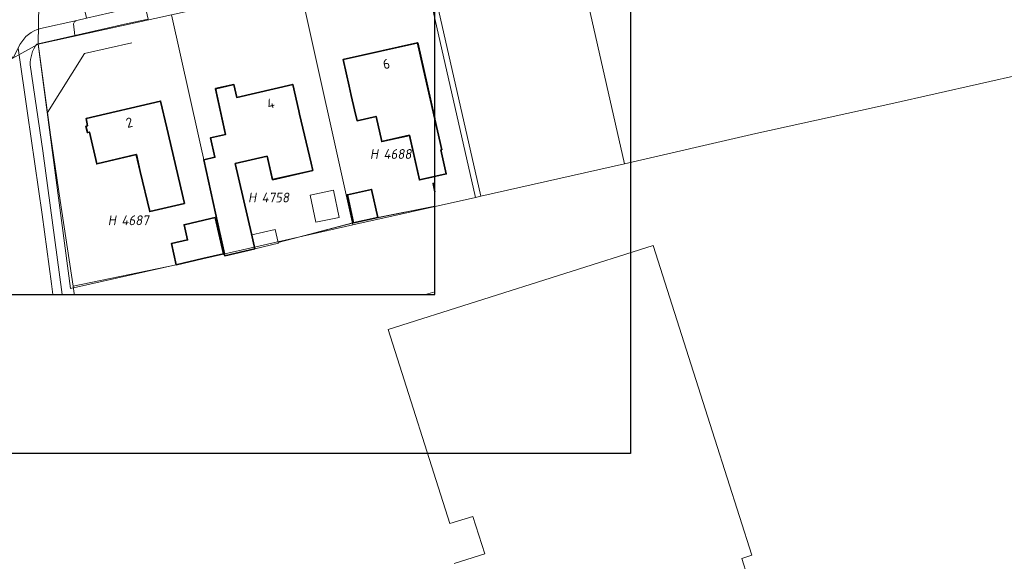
# Model space of a CAD drawing. Header units: metres. Extents: x 140908 to 142262, y 410756 to 411467.
# Tile 9 of 13: x 141767 to 141948, y 410994 to 411093. Entities that reach past the tile are written whole.
import ezdxf
from ezdxf.enums import TextEntityAlignment as Align

# ---------------------------------------------------------------- set-up
doc = ezdxf.new("R2010")
doc.units = ezdxf.units.M
doc.header["$XCLIPFRAME"] = 0
for name, color, linetype, lineweight in [('B-WE-GR-BEPLANTING_CULTUUR_BOSPLANTSOEN-GV', 90, 'Continuous', 18), ('B-WE-IE-TERREINAFSCHEIDING_KUNSTMATIG_HEKWERK-G', 20, 'IE-TERREINAFSCHEIDING_KUNSTMATIG-SO', 18), ('B-WE-KG-GRENS_PERCEEL-GV', 150, 'Continuous', 18), ('B-WE-KG-GRENS_PERCEEL-S', 150, 'Continuous', 25), ('B-WE-OG-BEBOUWING-G', 7, 'Continuous', 35), ('B-WE-OG-BEBOUWING-GV', 7, 'Continuous', 35), ('B-WE-OG-BEBOUWING-T18', 10, 'Continuous', 18), ('B-WE-OG-BEBOUWING_HUISNUMMER-T18', 10, 'Continuous', 18), ('B-WE-OG-BEBOUWING_LUIFEL-GV', 7, 'Continuous', 18), ('B-WE-OG-BEBOUWING_OVERBOUWING-GV', 7, 'Continuous', 18), ('B-WE-OG-TERREIN_BEGROEID-GV', 7, 'Continuous', 18), ('B-WE-OG-TERREIN_ERF-GV', 7, 'Continuous', 18), ('B-WE-VH-OPENVERHARDING_BETONSTRAATSTEEN-GV', 90, 'Continuous', 18), ('B-WE-VH-OPENVERHARDING_TEGEL-GV', 90, 'Continuous', 18)]:
    doc.layers.add(name, color=color, linetype=linetype, lineweight=lineweight)
doc.styles.add('NLCS-ISO', font='NLCS-ISO.ttf', dxfattribs={"height": 1.8})
doc.styles.add('NLCS-ISO-M1000-T18', font='NLCS-ISO.ttf', dxfattribs={"height": 1.8})
doc.linetypes.add('IE-TERREINAFSCHEIDING_KUNSTMATIG-SO', pattern='A,4,[82,NLCS.SHX,S=0.75,R=90,X=0,Y=0],4,-2', length=10)
picture_1 = doc.add_image_def('image1.ecw', size_in_pixel=(250000, 250000))

# ---------------------------------------------------------------- blocks, each defined once
blk = doc.blocks.new('SKG-PERCEELNUMMER-SO')
at = {"style": 'NLCS-ISO', "oblique": 10, "flags": 1}
for tag, p in [('GEMEENTECODE', (0, 2.55)), ('PERCEELGROOTTE', (0, -2.45))]:
    blk.add_attdef(tag, text='', height=1.8, dxfattribs=at).set_placement(p, align=Align.MIDDLE_CENTER)
at = {"style": 'NLCS-ISO', "oblique": 10}
blk.add_attdef('SECTIE', text='', height=1.8, dxfattribs=at).set_placement((-0.5, 0), align=Align.MIDDLE_RIGHT)
blk.add_attdef('PERCEELNUMMER', text='', height=1.8, dxfattribs=at).set_placement((0.5, 0), align=Align.MIDDLE_LEFT)
blk = doc.blocks.new('BGT')
at = {"layer": 'B-WE-GR-BEPLANTING_CULTUUR_BOSPLANTSOEN-GV'}
for points in [[(141.31, -3.25), (130.89, -5.35), (126.46, -6.34), (112.65, -9.95), (112.68, -10.07), (108.38, -11.06), (102.86, -12.34), (102.63, -12.02), (98.83, -12.88), (93.96, -13.99), (75.04, -17.93), (75.25, -19.27), (75.27, -19.45)], [(139.6, -19.45), (141.31, -18.95)]]:
    blk.add_lwpolyline(points, dxfattribs=at)
at = {"layer": 'B-WE-IE-TERREINAFSCHEIDING_KUNSTMATIG_HEKWERK-G'}
for points in [[(85.79, 26.67), (77.14, 24.69), (70.33, 13.89), (70.92, 9.79), (72.68, -2.21), (75.04, -17.93), (75.25, -19.27), (75.27, -19.45)], [(141.31, -3.26), (126.34, -6.33), (112.65, -9.95)], [(75.04, -17.93), (93.96, -13.99)]]:
    blk.add_lwpolyline(points, dxfattribs=at)
at = {"layer": 'B-WE-OG-BEBOUWING-GV'}
for points in [[(139.29, 21.77), (138.19, 26.65), (124.54, 23.58), (125.63, 18.7), (126.01, 16.99), (126.59, 14.37), (127.1, 12.37), (130.57, 13.17), (131.61, 8.57), (136.68, 9.71), (138.52, 1.54), (141.31, 2.17)], [(141.31, 12.78), (139.29, 21.77)], [(141.31, 0.95), (141, 0.89), (141.31, -0.63)]]:
    blk.add_lwpolyline(points, dxfattribs=at)
for points in [[(116.56, 13.59), (116.43, 14.18), (115.3, 19.05), (105.03, 16.67), (104.52, 19), (101.16, 18.26), (103, 9.88), (100.25, 9.27), (101.04, 5.69), (98.99, 5.24), (102.86, -12.34), (108.38, -11.06), (107.75, -8.36), (104.77, 4.53), (110.61, 5.88), (111.61, 1.59), (118.95, 3.29), (118.65, 4.59)], [(92.21, 11.1), (91.07, 15.97), (77.43, 12.77), (77.72, 11.47), (77.41, 11.38), (77.69, 10.21), (78.03, 10.3), (79.39, 4.48), (86.64, 6.18), (87.37, 3.08), (89.1, -4.26), (95.45, -2.77)], [(126.46, -6.34), (130.89, -5.35), (129.75, -0.2), (125.31, -1.19)], [(101.11, -5.36), (100.27, -5.55), (95.4, -6.66), (96.03, -9.44), (93.08, -10.11), (93.96, -13.99), (98.83, -12.88), (102.63, -12.02)]]:
    blk.add_lwpolyline(points, close=True, dxfattribs=at)
at = {"layer": 'B-WE-OG-BEBOUWING_LUIFEL-GV'}
blk.add_lwpolyline([(112.65, -9.95), (112.09, -7.55), (107.8, -8.55), (108.38, -11.06), (112.68, -10.07)], close=True, dxfattribs=at)
at = {"layer": 'B-WE-OG-BEBOUWING_OVERBOUWING-GV'}
blk.add_lwpolyline([(123.79, -5.32), (122.75, -0.36), (118.49, -1.25), (119.53, -6.21)], close=True, dxfattribs=at)
at = {"layer": 'B-WE-OG-TERREIN_BEGROEID-GV'}
for points in [[(71.34, -19.45), (71.08, -17.51), (69.36, -4.81), (66.68, 13.75), (64.98, 25.65), (64.08, 23.88)], [(75.04, -17.93), (72.68, -2.21), (70.92, 9.79), (68.62, 26.47), (68.37, 26.41)], [(67.19, 22.61), (69.51, 6.85), (73.06, -19.45)], [(75.27, -19.45), (75.25, -19.27), (75.04, -17.93)], [(141.31, -18.95), (139.6, -19.45)]]:
    blk.add_lwpolyline(points, dxfattribs=at)
blk.add_lwpolyline([(68.37, 26.41, 0.164595), (67.19, 22.61)], format="xyb", dxfattribs=at)
at = {"layer": 'B-WE-OG-TERREIN_ERF-GV'}
for points in [[(88.8, 31.02), (85, 30.17), (75.34, 27.99), (68.62, 26.47), (70.92, 9.79), (72.68, -2.21), (75.04, -17.93), (93.96, -13.99), (93.08, -10.11), (96.03, -9.44), (95.4, -6.66), (100.27, -5.55), (101.11, -5.36), (102.63, -12.02), (102.86, -12.34), (98.99, 5.24), (101.04, 5.69), (100.25, 9.27), (103, 9.88), (101.16, 18.26), (104.52, 19), (105.03, 16.67), (115.3, 19.05), (116.43, 14.18), (116.56, 13.59), (118.65, 4.59), (118.95, 3.29), (111.61, 1.59), (110.61, 5.88), (104.77, 4.53), (107.75, -8.36), (108.38, -11.06), (112.68, -10.07), (112.65, -9.95), (126.46, -6.34), (125.31, -1.19), (129.75, -0.2), (130.89, -5.35), (141.31, -3.25)], [(138.52, 1.54), (136.68, 9.71), (131.61, 8.57), (130.57, 13.17), (127.1, 12.37), (126.59, 14.37), (126.01, 16.99), (125.63, 18.7), (124.54, 23.58), (138.19, 26.65), (139.29, 21.77), (141.31, 12.78)], [(141.31, 2.17), (138.52, 1.54)], [(141.31, -0.63), (141, 0.89), (141.31, 0.95)]]:
    blk.add_lwpolyline(points, dxfattribs=at)
blk.add_lwpolyline([(78.03, 10.3), (77.69, 10.21), (77.41, 11.38), (77.72, 11.47), (77.43, 12.77), (91.07, 15.97), (92.21, 11.1), (95.45, -2.77), (89.1, -4.26), (87.37, 3.08), (86.64, 6.18), (79.39, 4.48)], close=True, dxfattribs=at)
at = {"layer": 'B-WE-VH-OPENVERHARDING_BETONSTRAATSTEEN-GV'}
for points in [[(69.08, 29.26), (75.74, 30.76), (77.5, 31.16), (77.42, 31.5), (76.39, 36.03), (71.15, 34.85)], [(59.44, 28.85), (58.78, 27.56), (64.08, 23.88), (64.98, 25.65), (65.32, 26.32)]]:
    blk.add_lwpolyline(points, dxfattribs=at)
blk.add_lwpolyline([(65.32, 26.32, -0.224404), (69.08, 29.26)], format="xyb", dxfattribs=at)
at = {"layer": 'B-WE-VH-OPENVERHARDING_TEGEL-GV'}
blk.add_lwpolyline([(75.34, 27.99), (85, 30.17), (88.8, 31.02), (88.18, 33.59), (77.5, 31.16), (75.74, 30.76), (75.33, 30.48), (75.11, 30.14)], close=True, dxfattribs=at)
for points in [[(75.34, 27.99), (75.11, 30.14), (75.33, 30.48), (75.74, 30.76), (69.08, 29.26)], [(68.37, 26.41), (68.62, 26.47), (75.34, 27.99)], [(65.32, 26.32), (64.98, 25.65), (66.68, 13.75), (69.36, -4.81), (71.08, -17.51), (71.34, -19.45)], [(73.06, -19.45), (69.51, 6.85), (67.19, 22.61)]]:
    blk.add_lwpolyline(points, dxfattribs=at)
for points in [[(69.08, 29.26, 0.224404), (65.32, 26.32)], [(67.19, 22.61, -0.164595), (68.37, 26.41)]]:
    blk.add_lwpolyline(points, format="xyb", dxfattribs=at)
at = {"layer": 'B-WE-OG-BEBOUWING-T18', "style": 'NLCS-ISO-M1000-T18'}
for s, rotation, p in [('6', 12.7, (132.45, 22.79)), ('4', 13.1, (111.26, 15.55)), ('2', 13.2, (85.35, 12.06))]:
    blk.add_text(s, height=1.8, rotation=rotation, dxfattribs=at).set_placement(p, align=Align.MIDDLE)

msp = doc.modelspace()

# ---------------------------------------------------------------- linework, layer by layer
msp.add_lwpolyline([(141475.278, 411043.053), (141843.346, 411043.053), (141843.346, 411263.633), (141475.278, 411263.633)], close=True)
at = {"layer": 'B-WE-KG-GRENS_PERCEEL-GV'}
for points in [[(141755.133, 411080.394), (141770.659, 411088.918), (141770.913, 411103.6), (141771.266, 411116.297), (141771.545, 411126.404), (141771.827, 411136.563), (141772.108, 411146.679), (141772.393, 411156.961), (141772.561, 411162.959), (141772.726, 411168.957), (141772.893, 411174.954), (141773.156, 411184.455), (141774.244, 411198.764), (141774.851, 411205.803), (141775.368, 411211.781), (141775.884, 411217.758), (141776.401, 411223.736), (141777.15, 411232.417), (141777.882, 411240.885), (141778.399, 411246.863), (141778.914, 411252.84), (141779.431, 411258.818), (141780.111, 411266.691), (141781.134, 411281.117)], [(141970.47, 411135.075), (141946.052, 411128.303), (141959.445, 411085.28), (141926.935, 411077.967), (141902.188, 411072.559), (141878.152, 411066.994), (141851.815, 411061.068), (141850.838, 411060.848), (141828.339, 411055.787), (141804.876, 411050.509), (141776.604, 411044.149), (141770.659, 411088.918), (141755.133, 411080.394), (141744.475, 411080.804), (141745.336, 411066.467), (141750.14, 411044.886), (141750.71, 411042.153), (141761.638, 411005.72), (141785.647, 410925.682), (141827.083, 410787.545), (141879.047, 410774.743), (141913.377, 410785.223), (141988.05, 410822.933)], [(141770.913, 411103.6), (141770.659, 411088.918), (141795.101, 411094.316)], [(141846.915, 410993.789), (141852.503, 410995.567), (141850.323, 411002.4), (141846.117, 411001.065), (141834.822, 411036.628), (141883.35, 411052.05), (141894.66, 411016.53), (141901.485, 410995.306), (141899.602, 410994.705), (141900.655, 410991.361)]]:
    msp.add_lwpolyline(points, dxfattribs=at)
for points in [[(141878.152, 411066.994), (141868.206, 411110.626), (141841.877, 411104.646), (141851.815, 411061.068)], [(141818.629, 411099.512), (141828.339, 411055.787), (141850.838, 411060.848), (141840.9, 411104.424)], [(141840.9, 411104.424), (141850.838, 411060.848), (141851.815, 411061.068), (141841.877, 411104.646)], [(141804.876, 411050.509), (141828.339, 411055.787), (141818.629, 411099.512), (141795.101, 411094.316)], [(141770.659, 411088.918), (141776.604, 411044.149), (141804.876, 411050.509), (141795.101, 411094.316)]]:
    msp.add_lwpolyline(points, close=True, dxfattribs=at)
at = {"layer": 'B-WE-OG-BEBOUWING-G'}
for points in [[(141841.32, 411084.27), (141840.22, 411089.15), (141826.57, 411086.08), (141827.66, 411081.2), (141828.042, 411079.491), (141828.626, 411076.876), (141829.134, 411074.868), (141832.606, 411075.674), (141833.642, 411071.068), (141838.712, 411072.208), (141840.549, 411064.039), (141845.465, 411065.144), (141844.475, 411069.549), (141844.63, 411069.583)], [(141818.597, 411076.091), (141818.46, 411076.68), (141817.33, 411081.55), (141807.06, 411079.17), (141806.55, 411081.5), (141803.19, 411080.76), (141805.035, 411072.381), (141802.281, 411071.774), (141803.071, 411068.19), (141801.02, 411067.738), (141804.891, 411050.16), (141810.411, 411051.439), (141809.784, 411054.146), (141806.798, 411067.031), (141812.643, 411068.386), (141813.639, 411064.088), (141820.987, 411065.791), (141820.684, 411067.096)], [(141794.24, 411073.6), (141793.1, 411078.47), (141779.46, 411075.27), (141779.75, 411073.97), (141779.44, 411073.88), (141779.72, 411072.71), (141780.06, 411072.8), (141781.42, 411066.98), (141788.67, 411068.68), (141789.4, 411065.581), (141791.13, 411058.24), (141797.487, 411059.731)], [(141803.143, 411057.142), (141802.3, 411056.95), (141797.43, 411055.84), (141798.06, 411053.06), (141795.11, 411052.39), (141795.99, 411048.51), (141800.86, 411049.62), (141804.66, 411050.486)]]:
    msp.add_lwpolyline(points, close=True, dxfattribs=at)

# ---------------------------------------------------------------- block references
msp.add_blockref('BGT', (141702.033, 411062.502))
at = {"layer": 'B-WE-KG-GRENS_PERCEEL-S'}
for p, values in [((141833.474, 411068.792), {'PERCEELNUMMER': '4688', 'SECTIE': 'H'}), ((141811.136, 411060.819), {'PERCEELNUMMER': '4758', 'SECTIE': 'H'}), ((141785.442, 411056.642), {'PERCEELNUMMER': '4687', 'SECTIE': 'H'})]:
    msp.add_blockref('SKG-PERCEELNUMMER-SO', p, dxfattribs=at).add_auto_attribs(values)

# ---------------------------------------------------------------- texts
at = {"layer": 'B-WE-OG-BEBOUWING_HUISNUMMER-T18', "style": 'NLCS-ISO-M1000-T18'}
for s, rotation, p in [('6', 12.7, (141834.484, 411085.297)), ('4', 13.1, (141813.293, 411078.048)), ('2', 13.2, (141787.385, 411074.561))]:
    msp.add_text(s, height=1.8, rotation=rotation, dxfattribs=at).set_placement(p, align=Align.MIDDLE)

# ---------------------------------------------------------------- pictures from other files: only their frames are drawn
image = msp.add_image(picture_1, insert=(133500, 405000), size_in_units=(12500, 12500))
image.set_boundary_path([(158675.613, 124052.01), (167583.64, 129721.086)])
image.dxf.flags = 6

doc.saveas('drawing.dxf')
